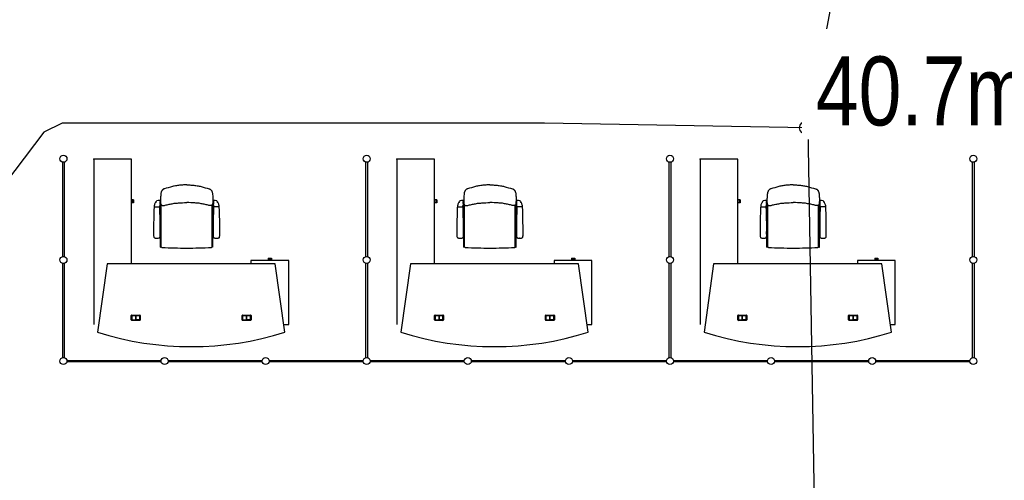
# Model space of a CAD drawing. Header units: millimetres. Extents: x 391350 to 515311, y -283575 to -199836.
# Tile 76 of 102: x 499002 to 509716, y -265434 to -260425. Entities that reach past the tile are written whole.
import ezdxf

# ---------------------------------------------------------------- set-up
doc = ezdxf.new("R2010")
doc.units = ezdxf.units.MM
doc.set_wipeout_variables(frame=1)
doc.layers.add('Evac_Occupant', color=183, linetype='Continuous')
doc.layers.add('Evac_Path_Fail', color=1, linetype='Continuous')
doc.styles.get("Standard").update_dxf_attribs({"font": 'arial.ttf'})

msp = doc.modelspace()

# ---------------------------------------------------------------- linework, layer by layer
at = {"color": 0}
for p, q in [((499807, -261941), (499807, -263741)), ((500217, -261941), (499807, -261941)), ((500217, -263071), (500217, -261941)), ((503107, -261941), (503107, -263741)), ((503517, -261941), (503107, -261941)), ((503517, -263071), (503517, -261941)), ((506407, -261941), (506407, -263741)), ((506817, -261941), (506407, -261941)), ((506817, -263071), (506817, -261941)), ((499470, -263001), (499470, -261976)), ((499487, -261976), (499487, -263001)), ((502770, -263001), (502770, -261976)), ((502787, -261976), (502787, -263001)), ((506070, -263001), (506070, -261976)), ((506087, -261976), (506087, -263001)), ((509370, -263001), (509370, -261976)), ((509387, -261976), (509387, -263001)), ((500819, -262222), (500819, -262222)), ((500819, -262222), (500819, -262222)), ((504119, -262222), (504119, -262222)), ((504119, -262222), (504119, -262222)), ((507419, -262222), (507419, -262222)), ((507419, -262222), (507419, -262222)), ((500230, -262384), (500217, -262384)), ((500242, -262384), (500230, -262384)), ((500230, -262384), (500230, -262418)), ((500242, -262384), (500242, -262418)), ((503530, -262384), (503517, -262384)), ((503542, -262384), (503530, -262384)), ((503530, -262384), (503530, -262418)), ((503542, -262384), (503542, -262418)), ((506830, -262384), (506817, -262384)), ((506842, -262384), (506830, -262384)), ((506830, -262384), (506830, -262418)), ((506842, -262384), (506842, -262418)), ((500230, -262418), (500217, -262418)), ((500242, -262418), (500230, -262418)), ((500465, -262462, 0), (500465, -262459, 0)), ((500465, -262462, 0), (500525, -262462, 0)), ((500525, -262462, 0), (500525, -262448, 0)), ((500529, -262394, 0), (500529, -262432, 0)), ((500529, -262397, 0), (500532, -262402, 0)), ((500529, -262422, 0), (500529, -262402, 0)), ((500529, -262406, 0), (500529, -262404, 0)), ((500529, -262406, 0), (500529, -262418, 0)), ((500529, -262418, 0), (500529, -262420, 0)), ((500529, -262427, 0), (500532, -262422, 0)), ((500532, -262405, 0), (500532, -262402, 0)), ((500532, -262419, 0), (500532, -262405, 0)), ((500532, -262422, 0), (500532, -262419, 0)), ((500533, -262723), (500533, -262433)), ((500543, -262895), (500543, -262440)), ((501095, -262895), (501095, -262440)), ((501105, -262723), (501105, -262433)), ((501109, -262397, 0), (501106, -262402, 0)), ((501106, -262405, 0), (501106, -262402, 0)), ((501106, -262419, 0), (501106, -262405, 0)), ((501106, -262422, 0), (501106, -262419, 0)), ((501109, -262427, 0), (501106, -262422, 0)), ((501109, -262394, 0), (501109, -262432, 0)), ((501109, -262422, 0), (501109, -262402, 0)), ((501109, -262406, 0), (501109, -262404, 0)), ((501109, -262406, 0), (501109, -262418, 0)), ((501109, -262418, 0), (501109, -262420, 0)), ((501113, -262462, 0), (501113, -262448, 0)), ((501173, -262462, 0), (501113, -262462, 0)), ((501173, -262462, 0), (501173, -262459, 0)), ((503530, -262418), (503517, -262418)), ((503542, -262418), (503530, -262418)), ((503765, -262462, 0), (503765, -262459, 0)), ((503765, -262462, 0), (503825, -262462, 0)), ((503825, -262462, 0), (503825, -262448, 0)), ((503829, -262394, 0), (503829, -262432, 0)), ((503829, -262397, 0), (503832, -262402, 0)), ((503829, -262422, 0), (503829, -262402, 0)), ((503829, -262406, 0), (503829, -262404, 0)), ((503829, -262406, 0), (503829, -262418, 0)), ((503829, -262418, 0), (503829, -262420, 0)), ((503829, -262427, 0), (503832, -262422, 0)), ((503832, -262405, 0), (503832, -262402, 0)), ((503832, -262419, 0), (503832, -262405, 0)), ((503832, -262422, 0), (503832, -262419, 0)), ((503833, -262723), (503833, -262433)), ((503843, -262895), (503843, -262440)), ((504395, -262895), (504395, -262440)), ((504405, -262723), (504405, -262433)), ((504409, -262397, 0), (504406, -262402, 0)), ((504406, -262405, 0), (504406, -262402, 0)), ((504406, -262419, 0), (504406, -262405, 0)), ((504406, -262422, 0), (504406, -262419, 0)), ((504409, -262427, 0), (504406, -262422, 0)), ((504409, -262394, 0), (504409, -262432, 0)), ((504409, -262422, 0), (504409, -262402, 0)), ((504409, -262406, 0), (504409, -262404, 0)), ((504409, -262406, 0), (504409, -262418, 0)), ((504409, -262418, 0), (504409, -262420, 0)), ((504413, -262462, 0), (504413, -262448, 0)), ((504473, -262462, 0), (504413, -262462, 0)), ((504473, -262462, 0), (504473, -262459, 0)), ((506830, -262418), (506817, -262418)), ((506842, -262418), (506830, -262418)), ((507065, -262462, 0), (507065, -262459, 0)), ((507065, -262462, 0), (507125, -262462, 0)), ((507125, -262462, 0), (507125, -262448, 0)), ((507129, -262394, 0), (507129, -262432, 0)), ((507129, -262397, 0), (507132, -262402, 0)), ((507129, -262422, 0), (507129, -262402, 0)), ((507129, -262406, 0), (507129, -262404, 0)), ((507129, -262406, 0), (507129, -262418, 0)), ((507129, -262418, 0), (507129, -262420, 0)), ((507129, -262427, 0), (507132, -262422, 0)), ((507132, -262405, 0), (507132, -262402, 0)), ((507132, -262419, 0), (507132, -262405, 0)), ((507132, -262422, 0), (507132, -262419, 0)), ((507133, -262723), (507133, -262433)), ((507143, -262895), (507143, -262440)), ((507695, -262895), (507695, -262440)), ((507705, -262723), (507705, -262433)), ((507709, -262397, 0), (507706, -262402, 0)), ((507706, -262405, 0), (507706, -262402, 0)), ((507706, -262419, 0), (507706, -262405, 0)), ((507706, -262422, 0), (507706, -262419, 0)), ((507709, -262427, 0), (507706, -262422, 0)), ((507709, -262394, 0), (507709, -262432, 0)), ((507709, -262422, 0), (507709, -262402, 0)), ((507709, -262406, 0), (507709, -262404, 0)), ((507709, -262406, 0), (507709, -262418, 0)), ((507709, -262418, 0), (507709, -262420, 0)), ((507713, -262462, 0), (507713, -262448, 0)), ((507773, -262462, 0), (507713, -262462, 0)), ((507773, -262462, 0), (507773, -262459, 0)), ((500495, -262802, 0), (500494, -262802, 0)), ((500495, -262802, 0), (500496, -262802, 0)), ((500530, -262756), (500530, -262730)), ((500532, -262726), (500532, -262727)), ((500532, -262760), (500532, -262759)), ((500533, -262898), (500533, -262763)), ((501105, -262898), (501105, -262763)), ((501107, -262726), (501107, -262727)), ((501107, -262760), (501107, -262759)), ((501108, -262756), (501108, -262730)), ((501143, -262802, 0), (501142, -262802, 0)), ((501143, -262802, 0), (501144, -262802, 0)), ((503795, -262802, 0), (503794, -262802, 0)), ((503795, -262802, 0), (503796, -262802, 0)), ((503830, -262756), (503830, -262730)), ((503832, -262726), (503832, -262727)), ((503832, -262760), (503832, -262759)), ((503833, -262898), (503833, -262763)), ((504405, -262898), (504405, -262763)), ((504407, -262726), (504407, -262727)), ((504407, -262760), (504407, -262759)), ((504408, -262756), (504408, -262730)), ((504443, -262802, 0), (504442, -262802, 0)), ((504443, -262802, 0), (504444, -262802, 0)), ((507095, -262802, 0), (507094, -262802, 0)), ((507095, -262802, 0), (507096, -262802, 0)), ((507130, -262756), (507130, -262730)), ((507132, -262726), (507132, -262727)), ((507132, -262760), (507132, -262759)), ((507133, -262898), (507133, -262763)), ((507705, -262898), (507705, -262763)), ((507707, -262726), (507707, -262727)), ((507707, -262760), (507707, -262759)), ((507708, -262756), (507708, -262730)), ((507743, -262802, 0), (507742, -262802, 0)), ((507743, -262802, 0), (507744, -262802, 0)), ((500536, -262899), (500543, -262896)), ((501102, -262899), (501095, -262896)), ((503836, -262899), (503843, -262896)), ((504402, -262899), (504395, -262896)), ((507136, -262899), (507143, -262896)), ((507702, -262899), (507695, -262896)), ((501707, -263020), (501741, -263020)), ((501707, -263020), (501707, -263032)), ((501707, -263032), (501741, -263032)), ((501707, -263032), (501707, -263044)), ((501741, -263020), (501741, -263032)), ((501741, -263032), (501741, -263044)), ((505007, -263020), (505041, -263020)), ((505007, -263020), (505007, -263032)), ((505007, -263032), (505041, -263032)), ((505007, -263032), (505007, -263044)), ((505041, -263020), (505041, -263032)), ((505041, -263032), (505041, -263044)), ((508307, -263020), (508341, -263020)), ((508307, -263020), (508307, -263032)), ((508307, -263032), (508341, -263032)), ((508307, -263032), (508307, -263044)), ((508341, -263020), (508341, -263032)), ((508341, -263032), (508341, -263044)), ((499470, -264101), (499470, -263076)), ((499487, -263076), (499487, -264101)), ((499953, -263081), (499849, -263824)), ((501783, -263081), (499953, -263081)), ((501929, -263044), (501518, -263044)), ((501518, -263044), (501518, -263081)), ((501888, -263824), (501783, -263081)), ((501929, -263741), (501929, -263044)), ((502770, -264101), (502770, -263076)), ((502787, -263076), (502787, -264101)), ((503253, -263081), (503149, -263824)), ((505083, -263081), (503253, -263081)), ((505229, -263044), (504818, -263044)), ((504818, -263044), (504818, -263081)), ((505188, -263824), (505083, -263081)), ((505229, -263741), (505229, -263044)), ((506070, -264101), (506070, -263076)), ((506087, -263076), (506087, -264101)), ((506553, -263081), (506449, -263824)), ((508383, -263081), (506553, -263081)), ((508529, -263044), (508118, -263044)), ((508118, -263044), (508118, -263081)), ((508488, -263824), (508383, -263081)), ((508529, -263741), (508529, -263044)), ((509370, -264101), (509370, -263076)), ((509387, -263076), (509387, -264101)), ((500216, -263689), (500216, -263643)), ((500222, -263637), (500308, -263637)), ((500222, -263645), (500222, -263687)), ((500223, -263687), (500223, -263645)), ((500306, -263643), (500224, -263643)), ((500224, -263644), (500265, -263644)), ((500263, -263644), (500263, -263689)), ((500265, -263689), (500265, -263644)), ((500265, -263644), (500265, -263689)), ((500265, -263644), (500306, -263644)), ((500267, -263689), (500267, -263644)), ((500308, -263687), (500308, -263645)), ((500308, -263645), (500308, -263687)), ((500314, -263643), (500314, -263689)), ((501422, -263689), (501422, -263643)), ((501428, -263637), (501514, -263637)), ((501428, -263645), (501428, -263687)), ((501429, -263687), (501429, -263645)), ((501512, -263643), (501430, -263643)), ((501430, -263644), (501471, -263644)), ((501469, -263644), (501469, -263689)), ((501471, -263689), (501471, -263644)), ((501471, -263644), (501471, -263689)), ((501471, -263644), (501512, -263644)), ((501473, -263689), (501473, -263644)), ((501514, -263687), (501514, -263645)), ((501514, -263645), (501514, -263687)), ((501520, -263643), (501520, -263689)), ((503516, -263689), (503516, -263643)), ((503522, -263637), (503608, -263637)), ((503522, -263645), (503522, -263687)), ((503523, -263687), (503523, -263645)), ((503606, -263643), (503524, -263643)), ((503524, -263644), (503565, -263644)), ((503563, -263644), (503563, -263689)), ((503565, -263689), (503565, -263644)), ((503565, -263644), (503565, -263689)), ((503565, -263644), (503606, -263644)), ((503567, -263689), (503567, -263644)), ((503608, -263687), (503608, -263645)), ((503608, -263645), (503608, -263687)), ((503614, -263643), (503614, -263689)), ((504722, -263689), (504722, -263643)), ((504728, -263637), (504814, -263637)), ((504728, -263645), (504728, -263687)), ((504729, -263687), (504729, -263645)), ((504812, -263643), (504730, -263643)), ((504730, -263644), (504771, -263644)), ((504769, -263644), (504769, -263689)), ((504771, -263689), (504771, -263644)), ((504771, -263644), (504771, -263689)), ((504771, -263644), (504812, -263644)), ((504773, -263689), (504773, -263644)), ((504814, -263687), (504814, -263645)), ((504814, -263645), (504814, -263687)), ((504820, -263643), (504820, -263689)), ((506816, -263689), (506816, -263643)), ((506822, -263637), (506908, -263637)), ((506822, -263645), (506822, -263687)), ((506823, -263687), (506823, -263645)), ((506906, -263643), (506824, -263643)), ((506824, -263644), (506865, -263644)), ((506863, -263644), (506863, -263689)), ((506865, -263689), (506865, -263644)), ((506865, -263644), (506865, -263689)), ((506865, -263644), (506906, -263644)), ((506867, -263689), (506867, -263644)), ((506908, -263687), (506908, -263645)), ((506908, -263645), (506908, -263687)), ((506914, -263643), (506914, -263689)), ((508022, -263689), (508022, -263643)), ((508028, -263637), (508114, -263637)), ((508028, -263645), (508028, -263687)), ((508029, -263687), (508029, -263645)), ((508112, -263643), (508030, -263643)), ((508030, -263644), (508071, -263644)), ((508069, -263644), (508069, -263689)), ((508071, -263689), (508071, -263644)), ((508071, -263644), (508071, -263689)), ((508071, -263644), (508112, -263644)), ((508073, -263689), (508073, -263644)), ((508114, -263687), (508114, -263645)), ((508114, -263645), (508114, -263687)), ((508120, -263643), (508120, -263689)), ((500308, -263695), (500222, -263695)), ((500224, -263689), (500306, -263689)), ((500224, -263689), (500265, -263689)), ((500306, -263689), (500265, -263689)), ((501514, -263695), (501428, -263695)), ((501430, -263689), (501471, -263689)), ((501430, -263689), (501512, -263689)), ((501512, -263689), (501471, -263689)), ((501876, -263741), (501929, -263741)), ((503608, -263695), (503522, -263695)), ((503524, -263689), (503606, -263689)), ((503524, -263689), (503565, -263689)), ((503606, -263689), (503565, -263689)), ((504814, -263695), (504728, -263695)), ((504730, -263689), (504771, -263689)), ((504730, -263689), (504812, -263689)), ((504812, -263689), (504771, -263689)), ((505176, -263741), (505229, -263741)), ((506908, -263695), (506822, -263695)), ((506824, -263689), (506906, -263689)), ((506824, -263689), (506865, -263689)), ((506906, -263689), (506865, -263689)), ((508114, -263695), (508028, -263695)), ((508030, -263689), (508071, -263689)), ((508030, -263689), (508112, -263689)), ((508112, -263689), (508071, -263689)), ((508476, -263741), (508529, -263741)), ((499516, -264130), (500541, -264130)), ((500541, -264147), (499516, -264147)), ((500616, -264130), (501641, -264130)), ((501641, -264147), (500616, -264147)), ((501716, -264130), (502741, -264130)), ((502741, -264147), (501716, -264147)), ((502816, -264130), (503841, -264130)), ((503841, -264147), (502816, -264147)), ((503916, -264130), (504941, -264130)), ((504941, -264147), (503916, -264147)), ((505016, -264130), (506041, -264130)), ((506041, -264147), (505016, -264147)), ((506116, -264130), (507141, -264130)), ((507141, -264147), (506116, -264147)), ((507216, -264130), (508241, -264130)), ((508241, -264147), (507216, -264147)), ((508316, -264130), (509341, -264130)), ((509341, -264147), (508316, -264147))]:
    msp.add_line(p, q, dxfattribs=at)
at = {"color": 0, "extrusion": (0, 0, -1), "flags": 128}
for points in [[(-500819, -262222), (-500808, -262222), (-500796, -262222), (-500785, -262222), (-500774, -262223), (-500763, -262224), (-500751, -262225), (-500740, -262226), (-500729, -262227), (-500718, -262229), (-500707, -262231), (-500696, -262233), (-500684, -262235), (-500674, -262237), (-500663, -262240), (-500652, -262243), (-500641, -262246), (-500619, -262252), (-500597, -262258), (-500576, -262265), (-500573, -262265), (-500570, -262266), (-500568, -262268), (-500565, -262269), (-500563, -262270), (-500560, -262272), (-500558, -262274), (-500556, -262276), (-500554, -262278), (-500552, -262280), (-500551, -262282), (-500549, -262284), (-500548, -262287), (-500546, -262289), (-500545, -262292), (-500544, -262294), (-500543, -262297), (-500542, -262300), (-500541, -262302), (-500540, -262305), (-500539, -262311), (-500538, -262316), (-500537, -262328), (-500536, -262339), (-500535, -262350), (-500534, -262361), (-500533, -262372), (-500533, -262383), (-500533, -262395), (-500533, -262400), (-500533, -262406), (-500533, -262412), (-500534, -262418), (-500534, -262421), (-500535, -262424), (-500535, -262426), (-500536, -262429), (-500537, -262432), (-500538, -262434), (-500540, -262436), (-500542, -262439), (-500544, -262441), (-500545, -262442), (-500546, -262442), (-500547, -262443), (-500548, -262444), (-500551, -262445), (-500554, -262446), (-500557, -262446), (-500559, -262447), (-500562, -262447), (-500565, -262447), (-500568, -262447), (-500571, -262446), (-500574, -262446), (-500579, -262445), (-500585, -262443), (-500595, -262440), (-500606, -262437), (-500617, -262434), (-500628, -262432), (-500639, -262430), (-500650, -262428), (-500662, -262426), (-500673, -262424), (-500684, -262422), (-500695, -262421), (-500706, -262420), (-500718, -262419), (-500729, -262418), (-500740, -262417), (-500751, -262417), (-500763, -262416), (-500774, -262416), (-500796, -262415), (-500819, -262415)], [(-504119, -262222), (-504108, -262222), (-504096, -262222), (-504085, -262222), (-504074, -262223), (-504063, -262224), (-504051, -262225), (-504040, -262226), (-504029, -262227), (-504018, -262229), (-504007, -262231), (-503996, -262233), (-503984, -262235), (-503974, -262237), (-503963, -262240), (-503952, -262243), (-503941, -262246), (-503919, -262252), (-503897, -262258), (-503876, -262265), (-503873, -262265), (-503870, -262266), (-503868, -262268), (-503865, -262269), (-503863, -262270), (-503860, -262272), (-503858, -262274), (-503856, -262276), (-503854, -262278), (-503852, -262280), (-503851, -262282), (-503849, -262284), (-503848, -262287), (-503846, -262289), (-503845, -262292), (-503844, -262294), (-503843, -262297), (-503842, -262300), (-503841, -262302), (-503840, -262305), (-503839, -262311), (-503838, -262316), (-503837, -262328), (-503836, -262339), (-503835, -262350), (-503834, -262361), (-503833, -262372), (-503833, -262383), (-503833, -262395), (-503833, -262400), (-503833, -262406), (-503833, -262412), (-503834, -262418), (-503834, -262421), (-503835, -262424), (-503835, -262426), (-503836, -262429), (-503837, -262432), (-503838, -262434), (-503840, -262436), (-503842, -262439), (-503844, -262441), (-503845, -262442), (-503846, -262442), (-503847, -262443), (-503848, -262444), (-503851, -262445), (-503854, -262446), (-503857, -262446), (-503859, -262447), (-503862, -262447), (-503865, -262447), (-503868, -262447), (-503871, -262446), (-503874, -262446), (-503879, -262445), (-503885, -262443), (-503895, -262440), (-503906, -262437), (-503917, -262434), (-503928, -262432), (-503939, -262430), (-503950, -262428), (-503962, -262426), (-503973, -262424), (-503984, -262422), (-503995, -262421), (-504006, -262420), (-504018, -262419), (-504029, -262418), (-504040, -262417), (-504051, -262417), (-504063, -262416), (-504074, -262416), (-504096, -262415), (-504119, -262415)], [(-507419, -262222), (-507408, -262222), (-507396, -262222), (-507385, -262222), (-507374, -262223), (-507363, -262224), (-507351, -262225), (-507340, -262226), (-507329, -262227), (-507318, -262229), (-507307, -262231), (-507296, -262233), (-507284, -262235), (-507274, -262237), (-507263, -262240), (-507252, -262243), (-507241, -262246), (-507219, -262252), (-507197, -262258), (-507176, -262265), (-507173, -262265), (-507170, -262266), (-507168, -262268), (-507165, -262269), (-507163, -262270), (-507160, -262272), (-507158, -262274), (-507156, -262276), (-507154, -262278), (-507152, -262280), (-507151, -262282), (-507149, -262284), (-507148, -262287), (-507146, -262289), (-507145, -262292), (-507144, -262294), (-507143, -262297), (-507142, -262300), (-507141, -262302), (-507140, -262305), (-507139, -262311), (-507138, -262316), (-507137, -262328), (-507136, -262339), (-507135, -262350), (-507134, -262361), (-507133, -262372), (-507133, -262383), (-507133, -262395), (-507133, -262400), (-507133, -262406), (-507133, -262412), (-507134, -262418), (-507134, -262421), (-507135, -262424), (-507135, -262426), (-507136, -262429), (-507137, -262432), (-507138, -262434), (-507140, -262436), (-507142, -262439), (-507144, -262441), (-507145, -262442), (-507146, -262442), (-507147, -262443), (-507148, -262444), (-507151, -262445), (-507154, -262446), (-507157, -262446), (-507159, -262447), (-507162, -262447), (-507165, -262447), (-507168, -262447), (-507171, -262446), (-507174, -262446), (-507179, -262445), (-507185, -262443), (-507195, -262440), (-507206, -262437), (-507217, -262434), (-507228, -262432), (-507239, -262430), (-507250, -262428), (-507262, -262426), (-507273, -262424), (-507284, -262422), (-507295, -262421), (-507306, -262420), (-507318, -262419), (-507329, -262418), (-507340, -262417), (-507351, -262417), (-507363, -262416), (-507374, -262416), (-507396, -262415), (-507419, -262415)]]:
    msp.add_lwpolyline(points, dxfattribs=at)
at = {"color": 0, "flags": 128}
for points in [[(500819, -262222), (500830, -262222), (500842, -262222), (500853, -262222), (500864, -262223), (500875, -262224), (500887, -262225), (500898, -262226), (500909, -262227), (500920, -262229), (500932, -262231), (500943, -262233), (500954, -262235), (500965, -262237), (500975, -262240), (500986, -262243), (500997, -262246), (501019, -262252), (501041, -262258), (501063, -262265), (501065, -262265), (501068, -262266), (501070, -262268), (501073, -262269), (501075, -262270), (501078, -262272), (501080, -262274), (501082, -262276), (501084, -262278), (501086, -262280), (501088, -262282), (501089, -262284), (501091, -262287), (501092, -262289), (501093, -262292), (501094, -262294), (501095, -262297), (501096, -262300), (501097, -262302), (501098, -262305), (501099, -262311), (501100, -262316), (501101, -262328), (501102, -262339), (501103, -262350), (501104, -262361), (501105, -262372), (501105, -262383), (501105, -262395), (501105, -262400), (501105, -262406), (501105, -262412), (501104, -262418), (501104, -262421), (501104, -262424), (501103, -262426), (501102, -262429), (501101, -262432), (501100, -262434), (501098, -262436), (501096, -262439), (501094, -262441), (501093, -262442), (501092, -262442), (501091, -262443), (501090, -262444), (501087, -262445), (501084, -262446), (501082, -262446), (501079, -262447), (501076, -262447), (501073, -262447), (501070, -262447), (501067, -262446), (501064, -262446), (501059, -262445), (501053, -262443), (501043, -262440), (501032, -262437), (501021, -262434), (501010, -262432), (500999, -262430), (500988, -262428), (500976, -262426), (500965, -262424), (500954, -262422), (500943, -262421), (500932, -262420), (500920, -262419), (500909, -262418), (500898, -262417), (500887, -262417), (500875, -262416), (500864, -262416), (500842, -262415), (500819, -262415)], [(504119, -262222), (504130, -262222), (504142, -262222), (504153, -262222), (504164, -262223), (504175, -262224), (504187, -262225), (504198, -262226), (504209, -262227), (504220, -262229), (504232, -262231), (504243, -262233), (504254, -262235), (504265, -262237), (504275, -262240), (504286, -262243), (504297, -262246), (504319, -262252), (504341, -262258), (504363, -262265), (504365, -262265), (504368, -262266), (504370, -262268), (504373, -262269), (504375, -262270), (504378, -262272), (504380, -262274), (504382, -262276), (504384, -262278), (504386, -262280), (504388, -262282), (504389, -262284), (504391, -262287), (504392, -262289), (504393, -262292), (504394, -262294), (504395, -262297), (504396, -262300), (504397, -262302), (504398, -262305), (504399, -262311), (504400, -262316), (504401, -262328), (504402, -262339), (504403, -262350), (504404, -262361), (504405, -262372), (504405, -262383), (504405, -262395), (504405, -262400), (504405, -262406), (504405, -262412), (504404, -262418), (504404, -262421), (504404, -262424), (504403, -262426), (504402, -262429), (504401, -262432), (504400, -262434), (504398, -262436), (504396, -262439), (504394, -262441), (504393, -262442), (504392, -262442), (504391, -262443), (504390, -262444), (504387, -262445), (504384, -262446), (504382, -262446), (504379, -262447), (504376, -262447), (504373, -262447), (504370, -262447), (504367, -262446), (504364, -262446), (504359, -262445), (504353, -262443), (504343, -262440), (504332, -262437), (504321, -262434), (504310, -262432), (504299, -262430), (504288, -262428), (504276, -262426), (504265, -262424), (504254, -262422), (504243, -262421), (504232, -262420), (504220, -262419), (504209, -262418), (504198, -262417), (504187, -262417), (504175, -262416), (504164, -262416), (504142, -262415), (504119, -262415)], [(507419, -262222), (507430, -262222), (507442, -262222), (507453, -262222), (507464, -262223), (507475, -262224), (507487, -262225), (507498, -262226), (507509, -262227), (507520, -262229), (507532, -262231), (507543, -262233), (507554, -262235), (507565, -262237), (507575, -262240), (507586, -262243), (507597, -262246), (507619, -262252), (507641, -262258), (507663, -262265), (507665, -262265), (507668, -262266), (507670, -262268), (507673, -262269), (507675, -262270), (507678, -262272), (507680, -262274), (507682, -262276), (507684, -262278), (507686, -262280), (507688, -262282), (507689, -262284), (507691, -262287), (507692, -262289), (507693, -262292), (507694, -262294), (507695, -262297), (507696, -262300), (507697, -262302), (507698, -262305), (507699, -262311), (507700, -262316), (507701, -262328), (507702, -262339), (507703, -262350), (507704, -262361), (507705, -262372), (507705, -262383), (507705, -262395), (507705, -262400), (507705, -262406), (507705, -262412), (507704, -262418), (507704, -262421), (507704, -262424), (507703, -262426), (507702, -262429), (507701, -262432), (507700, -262434), (507698, -262436), (507696, -262439), (507694, -262441), (507693, -262442), (507692, -262442), (507691, -262443), (507690, -262444), (507687, -262445), (507684, -262446), (507682, -262446), (507679, -262447), (507676, -262447), (507673, -262447), (507670, -262447), (507667, -262446), (507664, -262446), (507659, -262445), (507653, -262443), (507643, -262440), (507632, -262437), (507621, -262434), (507610, -262432), (507599, -262430), (507588, -262428), (507576, -262426), (507565, -262424), (507554, -262422), (507543, -262421), (507532, -262420), (507520, -262419), (507509, -262418), (507498, -262417), (507487, -262417), (507475, -262416), (507464, -262416), (507442, -262415), (507419, -262415)]]:
    msp.add_lwpolyline(points, dxfattribs=at)
at = {"color": 0}
for centre in [(499478, -261938), (502778, -261938), (506078, -261938), (509378, -261938), (499478, -263038), (502778, -263038), (506078, -263038), (509378, -263038), (499478, -264138), (500578, -264138), (501678, -264138), (502778, -264138), (503878, -264138), (504978, -264138), (506078, -264138), (507178, -264138), (508278, -264138), (509378, -264138)]:
    msp.add_circle(centre, 38, dxfattribs=at)
for centre, radius, start, end in [((507359, -262723, 0), 6900, 177.8375, 180.1073), ((500465, -262463, 0), 0.8, 90, 177.8375), ((500535, -262459, 0), 70, 163.8763, 180), ((500564, -262467, 0), 100, 146.194, 163.8763), ((500605, -262495, 0), 150, 138.8841, 146.194), ((500493, -262397, 0), 0.5, 100.4377, 138.8841), ((500605, -262495, 0), 150, 138.8175, 138.8841), ((500547, -262691, 0), 300, 93.7447, 100.4377), ((500547, -262691, 0), 300, 100.4377, 100.471), ((500560, -262448, 0), 35, 152.3396, 180), ((500525, -262463, 0), 0.8, 2.1625, 90), ((493631, -262723, 0), 6900, 359.8927, 2.1625), ((500528, -262394, 0), 1.5, 0, 93.7447), ((500549, -262433), 16, 152.0906, 180), ((501089, -262433), 16, 0, 27.9094), ((508007, -262723, 0), 6900, 177.8375, 180.1073), ((501111, -262394, 0), 1.5, 86.2553, 180), ((501078, -262448, 0), 35, 0, 27.6604), ((501091, -262691, 0), 300, 79.5623, 86.2553), ((501113, -262463, 0), 0.8, 90, 177.8375), ((501145, -262397, 0), 0.5, 41.1159, 79.5623), ((501091, -262691, 0), 300, 79.529, 79.5623), ((501033, -262495, 0), 150, 41.1159, 41.1825), ((501033, -262495, 0), 150, 33.806, 41.1159), ((501074, -262467, 0), 100, 16.1237, 33.806), ((501103, -262459, 0), 70, 0, 16.1237), ((501173, -262463, 0), 0.8, 2.1625, 90), ((494279, -262723, 0), 6900, 359.8927, 2.1625), ((510659, -262723, 0), 6900, 177.8375, 180.1073), ((503765, -262463, 0), 0.8, 90, 177.8375), ((503835, -262459, 0), 70, 163.8763, 180), ((503864, -262467, 0), 100, 146.194, 163.8763), ((503905, -262495, 0), 150, 138.8841, 146.194), ((503793, -262397, 0), 0.5, 100.4377, 138.8841), ((503905, -262495, 0), 150, 138.8175, 138.8841), ((503847, -262691, 0), 300, 93.7447, 100.4377), ((503847, -262691, 0), 300, 100.4377, 100.471), ((503860, -262448, 0), 35, 152.3396, 180), ((503825, -262463, 0), 0.8, 2.1625, 90), ((496931, -262723, 0), 6900, 359.8927, 2.1625), ((503828, -262394, 0), 1.5, 0, 93.7447), ((503849, -262433), 16, 152.0906, 180), ((504389, -262433), 16, 0, 27.9094), ((511307, -262723, 0), 6900, 177.8375, 180.1073), ((504411, -262394, 0), 1.5, 86.2553, 180), ((504378, -262448, 0), 35, 0, 27.6604), ((504391, -262691, 0), 300, 79.5623, 86.2553), ((504413, -262463, 0), 0.8, 90, 177.8375), ((504445, -262397, 0), 0.5, 41.1159, 79.5623), ((504391, -262691, 0), 300, 79.529, 79.5623), ((504333, -262495, 0), 150, 41.1159, 41.1825), ((504333, -262495, 0), 150, 33.806, 41.1159), ((504374, -262467, 0), 100, 16.1237, 33.806), ((504403, -262459, 0), 70, 0, 16.1237), ((504473, -262463, 0), 0.8, 2.1625, 90), ((497579, -262723, 0), 6900, 359.8927, 2.1625), ((513959, -262723, 0), 6900, 177.8375, 180.1073), ((507065, -262463, 0), 0.8, 90, 177.8375), ((507135, -262459, 0), 70, 163.8763, 180), ((507164, -262467, 0), 100, 146.194, 163.8763), ((507205, -262495, 0), 150, 138.8841, 146.194), ((507093, -262397, 0), 0.5, 100.4377, 138.8841), ((507205, -262495, 0), 150, 138.8175, 138.8841), ((507147, -262691, 0), 300, 93.7447, 100.4377), ((507147, -262691, 0), 300, 100.4377, 100.471), ((507160, -262448, 0), 35, 152.3396, 180), ((507125, -262463, 0), 0.8, 2.1625, 90), ((500231, -262723, 0), 6900, 359.8927, 2.1625), ((507128, -262394, 0), 1.5, 0, 93.7447), ((507149, -262433), 16, 152.0906, 180), ((507689, -262433), 16, 0, 27.9094), ((514607, -262723, 0), 6900, 177.8375, 180.1073), ((507711, -262394, 0), 1.5, 86.2553, 180), ((507678, -262448, 0), 35, 0, 27.6604), ((507691, -262691, 0), 300, 79.5623, 86.2553), ((507713, -262463, 0), 0.8, 90, 177.8375), ((507745, -262397, 0), 0.5, 41.1159, 79.5623), ((507691, -262691, 0), 300, 79.529, 79.5623), ((507633, -262495, 0), 150, 41.1159, 41.1825), ((507633, -262495, 0), 150, 33.806, 41.1159), ((507674, -262467, 0), 100, 16.1237, 33.806), ((507703, -262459, 0), 70, 0, 16.1237), ((507773, -262463, 0), 0.8, 2.1625, 90), ((500879, -262723, 0), 6900, 359.8927, 2.1625), ((501721, -262752, 0), 1262, 179.2836, 181.1715), ((500497, -262777, 0), 37.4, 180.2124, 200.2593), ((500475, -262786, 0), 13.7, 199.4299, 238.4709), ((500479, -262778, 0), 22.5, 238.7282, 262.0131), ((500487, -262742, 0), 59.9, 259.4704, 267.393), ((500496, -262565, 0), 237, 267.0251, 269.4324), ((500494, -262565, 0), 237, 270.5676, 272.9749), ((500503, -262742, 0), 59.9, 272.607, 280.5296), ((500511, -262778, 0), 22.5, 277.9869, 301.2718), ((500516, -262786, 0), 13.7, 301.5291, 340.5701), ((500493, -262777, 0), 37.4, 339.7407, 359.7876), ((500535, -262730), 5, 135, 180), ((500535, -262756), 5, 180, 225), ((499269, -262752, 0), 1262, 358.8285, 0.7164), ((500528, -262723), 5, 315, 0), ((500528, -262763), 5, 0, 45), ((501110, -262723), 5, 180, 225), ((501110, -262763), 5, 135, 180), ((501103, -262730), 5, 0, 45), ((502369, -262752, 0), 1262, 179.2836, 181.1715), ((501103, -262756), 5, 315, 0), ((501145, -262777, 0), 37.4, 180.2124, 200.2593), ((501123, -262786, 0), 13.7, 199.4299, 238.4709), ((501127, -262778, 0), 22.5, 238.7282, 262.0131), ((501135, -262742, 0), 59.9, 259.4704, 267.393), ((501144, -262565, 0), 237, 267.0251, 269.4324), ((501142, -262565, 0), 237, 270.5676, 272.9749), ((501151, -262742, 0), 59.9, 272.607, 280.5296), ((501159, -262778, 0), 22.5, 277.9869, 301.2718), ((501164, -262786, 0), 13.7, 301.5291, 340.5701), ((501141, -262777, 0), 37.4, 339.7407, 359.7876), ((499917, -262752, 0), 1262, 358.8285, 0.7164), ((505021, -262752, 0), 1262, 179.2836, 181.1715), ((503797, -262777, 0), 37.4, 180.2124, 200.2593), ((503775, -262786, 0), 13.7, 199.4299, 238.4709), ((503779, -262778, 0), 22.5, 238.7282, 262.0131), ((503787, -262742, 0), 59.9, 259.4704, 267.393), ((503796, -262565, 0), 237, 267.0251, 269.4324), ((503794, -262565, 0), 237, 270.5676, 272.9749), ((503803, -262742, 0), 59.9, 272.607, 280.5296), ((503811, -262778, 0), 22.5, 277.9869, 301.2718), ((503816, -262786, 0), 13.7, 301.5291, 340.5701), ((503793, -262777, 0), 37.4, 339.7407, 359.7876), ((503835, -262730), 5, 135, 180), ((503835, -262756), 5, 180, 225), ((502569, -262752, 0), 1262, 358.8285, 0.7164), ((503828, -262723), 5, 315, 0), ((503828, -262763), 5, 0, 45), ((504410, -262723), 5, 180, 225), ((504410, -262763), 5, 135, 180), ((504403, -262730), 5, 0, 45), ((505669, -262752, 0), 1262, 179.2836, 181.1715), ((504403, -262756), 5, 315, 0), ((504445, -262777, 0), 37.4, 180.2124, 200.2593), ((504423, -262786, 0), 13.7, 199.4299, 238.4709), ((504427, -262778, 0), 22.5, 238.7282, 262.0131), ((504435, -262742, 0), 59.9, 259.4704, 267.393), ((504444, -262565, 0), 237, 267.0251, 269.4324), ((504442, -262565, 0), 237, 270.5676, 272.9749), ((504451, -262742, 0), 59.9, 272.607, 280.5296), ((504459, -262778, 0), 22.5, 277.9869, 301.2718), ((504464, -262786, 0), 13.7, 301.5291, 340.5701), ((504441, -262777, 0), 37.4, 339.7407, 359.7876), ((503217, -262752, 0), 1262, 358.8285, 0.7164), ((508321, -262752, 0), 1262, 179.2836, 181.1715), ((507097, -262777, 0), 37.4, 180.2124, 200.2593), ((507075, -262786, 0), 13.7, 199.4299, 238.4709), ((507079, -262778, 0), 22.5, 238.7282, 262.0131), ((507087, -262742, 0), 59.9, 259.4704, 267.393), ((507096, -262565, 0), 237, 267.0251, 269.4324), ((507094, -262565, 0), 237, 270.5676, 272.9749), ((507103, -262742, 0), 59.9, 272.607, 280.5296), ((507111, -262778, 0), 22.5, 277.9869, 301.2718), ((507116, -262786, 0), 13.7, 301.5291, 340.5701), ((507093, -262777, 0), 37.4, 339.7407, 359.7876), ((507135, -262730), 5, 135, 180), ((507135, -262756), 5, 180, 225), ((505869, -262752, 0), 1262, 358.8285, 0.7164), ((507128, -262723), 5, 315, 0), ((507128, -262763), 5, 0, 45), ((507710, -262723), 5, 180, 225), ((507710, -262763), 5, 135, 180), ((507703, -262730), 5, 0, 45), ((508969, -262752, 0), 1262, 179.2836, 181.1715), ((507703, -262756), 5, 315, 0), ((507745, -262777, 0), 37.4, 180.2124, 200.2593), ((507723, -262786, 0), 13.7, 199.4299, 238.4709), ((507727, -262778, 0), 22.5, 238.7282, 262.0131), ((507735, -262742, 0), 59.9, 259.4704, 267.393), ((507744, -262565, 0), 237, 267.0251, 269.4324), ((507742, -262565, 0), 237, 270.5676, 272.9749), ((507751, -262742, 0), 59.9, 272.607, 280.5296), ((507759, -262778, 0), 22.5, 277.9869, 301.2718), ((507764, -262786, 0), 13.7, 301.5291, 340.5701), ((507741, -262777, 0), 37.4, 339.7407, 359.7876), ((506517, -262752, 0), 1262, 358.8285, 0.7164), ((500535, -262898), 2, 180, 295.8508), ((500550, -262895), 7, 180, 266.9154), ((500819, -257903), 5006, 266.9154, 270), ((500819, -257903), 5006, 270, 273.0846), ((501088, -262895), 7, 273.0846, 0), ((501103, -262898), 2, 244.1492, 0), ((503835, -262898), 2, 180, 295.8508), ((503850, -262895), 7, 180, 266.9154), ((504119, -257903), 5006, 266.9154, 270), ((504119, -257903), 5006, 270, 273.0846), ((504388, -262895), 7, 273.0846, 0), ((504403, -262898), 2, 244.1492, 0), ((507135, -262898), 2, 180, 295.8508), ((507150, -262895), 7, 180, 266.9154), ((507419, -257903), 5006, 266.9154, 270), ((507419, -257903), 5006, 270, 273.0846), ((507688, -262895), 7, 273.0846, 0), ((507703, -262898), 2, 244.1492, 0), ((500222, -263643), 6, 90, 180), ((500224, -263645), 2, 90, 180), ((500224, -263645), 1.5, 90, 180), ((500306, -263645), 2, 0, 90), ((500306, -263645), 1.5, 0, 90), ((500308, -263643), 6, 0, 90), ((501428, -263643), 6, 90, 180), ((501430, -263645), 2, 90, 180), ((501430, -263645), 1.5, 90, 180), ((501512, -263645), 2, 0, 90), ((501512, -263645), 1.5, 0, 90), ((501514, -263643), 6, 0, 90), ((503522, -263643), 6, 90, 180), ((503524, -263645), 2, 90, 180), ((503524, -263645), 1.5, 90, 180), ((503606, -263645), 2, 0, 90), ((503606, -263645), 1.5, 0, 90), ((503608, -263643), 6, 0, 90), ((504728, -263643), 6, 90, 180), ((504730, -263645), 2, 90, 180), ((504730, -263645), 1.5, 90, 180), ((504812, -263645), 2, 0, 90), ((504812, -263645), 1.5, 0, 90), ((504814, -263643), 6, 0, 90), ((506822, -263643), 6, 90, 180), ((506824, -263645), 2, 90, 180), ((506824, -263645), 1.5, 90, 180), ((506906, -263645), 2, 0, 90), ((506906, -263645), 1.5, 0, 90), ((506908, -263643), 6, 0, 90), ((508028, -263643), 6, 90, 180), ((508030, -263645), 2, 90, 180), ((508030, -263645), 1.5, 90, 180), ((508112, -263645), 2, 0, 90), ((508112, -263645), 1.5, 0, 90), ((508114, -263643), 6, 0, 90), ((500222, -263689), 6, 180, 270), ((500224, -263687), 2, 180, 270), ((500224, -263687), 1.5, 180, 270), ((500306, -263687), 2, 270, 0), ((500306, -263687), 1.5, 270, 0), ((500308, -263689), 6, 270, 0), ((501428, -263689), 6, 180, 270), ((501430, -263687), 2, 180, 270), ((501430, -263687), 1.5, 180, 270), ((501512, -263687), 1.5, 270, 0), ((501512, -263687), 2, 270, 0), ((501514, -263689), 6, 270, 0), ((503522, -263689), 6, 180, 270), ((503524, -263687), 2, 180, 270), ((503524, -263687), 1.5, 180, 270), ((503606, -263687), 2, 270, 0), ((503606, -263687), 1.5, 270, 0), ((503608, -263689), 6, 270, 0), ((504728, -263689), 6, 180, 270), ((504730, -263687), 2, 180, 270), ((504730, -263687), 1.5, 180, 270), ((504812, -263687), 1.5, 270, 0), ((504812, -263687), 2, 270, 0), ((504814, -263689), 6, 270, 0), ((506822, -263689), 6, 180, 270), ((506824, -263687), 2, 180, 270), ((506824, -263687), 1.5, 180, 270), ((506906, -263687), 2, 270, 0), ((506906, -263687), 1.5, 270, 0), ((506908, -263689), 6, 270, 0), ((508028, -263689), 6, 180, 270), ((508030, -263687), 2, 180, 270), ((508030, -263687), 1.5, 180, 270), ((508112, -263687), 1.5, 270, 0), ((508112, -263687), 2, 270, 0), ((508114, -263689), 6, 270, 0), ((500868, -260591), 3390, 252.5003, 287.4997), ((504168, -260591), 3390, 252.5003, 287.4997), ((507468, -260591), 3390, 252.5003, 287.4997)]:
    msp.add_arc(centre, radius, start, end, dxfattribs=at)
for p in [(499807, -261941), (503107, -261941), (506407, -261941)]:
    msp.add_point(p, dxfattribs=at)
at = {"layer": 'Evac_Occupant'}
msp.add_lwpolyline([(466115, -251082), (476119, -251082), (498658, -251082), (509557, -251082), (507579, -261603), (507721, -269970), (507830, -276144), (486491, -274811), (462153, -273439)], dxfattribs=at)
at = {"layer": 'Evac_Path_Fail'}
msp.add_lwpolyline([(507564, -261600), (504714, -261550), (499464, -261550), (499264, -261650), (498314, -262900), (498314, -265050), (498164, -265250), (497364, -266000), (496564, -277550), (495164, -278800), (482014, -278800), (481814, -278950), (481564, -279350)], dxfattribs=at)
msp.add_circle((507564, -261600), 75, dxfattribs=at)

# ---------------------------------------------------------------- next in the draw order: wipeouts: each hides what was drawn before it
msp.add_wipeout([(507514, -261725), (510364, -261725), (510364, -260525), (507514, -260525)]).dxf.layer = 'Evac_Path_Fail'

# ---------------------------------------------------------------- next in the draw order: texts
at = {"layer": 'Evac_Path_Fail', "width": 0.8}
msp.add_text('40.7m', height=750, dxfattribs=at).set_placement((507664, -261575))

doc.saveas('drawing.dxf')
